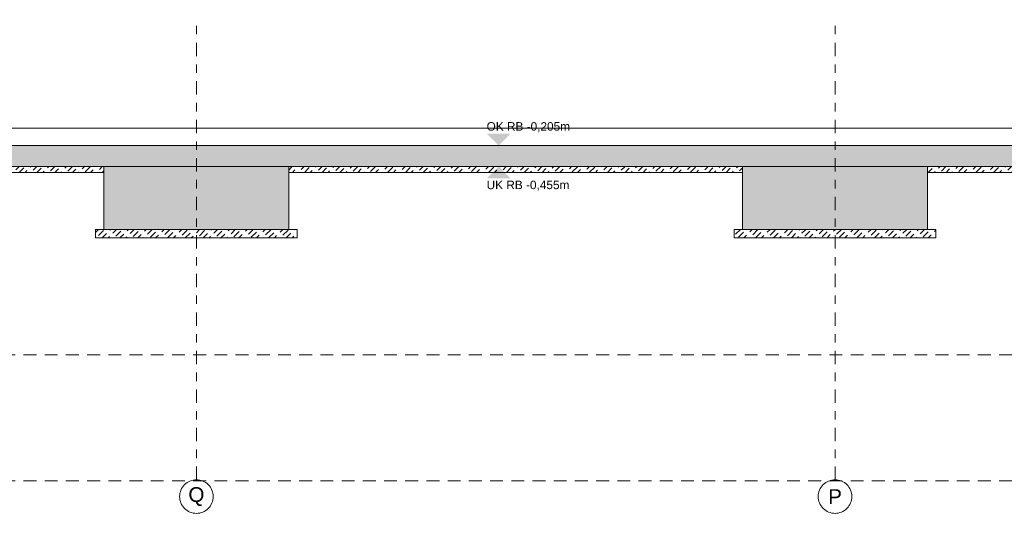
# Model space of a CAD drawing. Header units: metres. Extents: x -273 to 6, y -183 to 13.
# Tile 9 of 256: x -132 to -120, y -55 to -49. Entities that reach past the tile are written whole.
import ezdxf

# ---------------------------------------------------------------- set-up
doc = ezdxf.new("R2010")
doc.units = ezdxf.units.M
doc.header["$LTSCALE"] = 0.05
doc.linetypes.add('ISO-02 Strichlinie', pattern=[3.81, 3.048, -0.762])
doc.linetypes.add('Linienart-53', pattern=[5.291531, 3.175, -1.058062, 0.352704, -0.705764])
doc.layers.add('30 -35 Decken- 0 Decken', color=7, linetype='Continuous', lineweight=35, true_color=0x00ee00)
doc.layers.add('70 -72 Beschriftung- 1 Beschriftung allgemein', color=7, linetype='Continuous', lineweight=9, true_color=0xff6633)
doc.layers.add('70 -71 Achsen- 1 Gebäudeachsen', color=7, linetype='Linienart-53', lineweight=18)
doc.layers.add('Keine', color=7, linetype='Continuous', lineweight=9)
doc.styles.add('Arial', font='arial.ttf')
pattern_1 = [(-135, (0, 0), (0.035355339, -0.035355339), [0.084852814, -0.05656854])]

# ---------------------------------------------------------------- blocks, each defined once
blk = doc.blocks.new('Gruppe-3482')
at = {"layer": '70 -71 Achsen- 1 Gebäudeachsen', "transparency": 33554687}
for p, q in [((-129.821, 32.385), (-129.821, 37.864)), ((-122.221, 32.385), (-122.221, 37.864))]:
    blk.add_line(p, q, dxfattribs=at)
at = {"color": 255, "transparency": 33554687}
for points in [[(-129.821, 31.985), (-129.841, 31.986), (-129.86, 31.989), (-129.879, 31.994), (-129.898, 32), (-129.915, 32.009), (-129.932, 32.019), (-129.948, 32.031), (-129.962, 32.044), (-129.976, 32.058), (-129.987, 32.074), (-129.997, 32.091), (-130.006, 32.109), (-130.012, 32.127), (-130.017, 32.146), (-130.02, 32.166), (-130.021, 32.185), (-130.02, 32.205), (-130.017, 32.224), (-130.012, 32.243), (-130.006, 32.262), (-129.997, 32.28), (-129.987, 32.296), (-129.976, 32.312), (-129.962, 32.327), (-129.948, 32.34), (-129.932, 32.352), (-129.915, 32.362), (-129.898, 32.37), (-129.879, 32.377), (-129.86, 32.381), (-129.841, 32.384), (-129.821, 32.385), (-129.801, 32.384), (-129.782, 32.381), (-129.763, 32.377), (-129.744, 32.37), (-129.727, 32.362), (-129.71, 32.352), (-129.694, 32.34), (-129.68, 32.327), (-129.666, 32.312), (-129.655, 32.296), (-129.645, 32.28), (-129.636, 32.262), (-129.63, 32.243), (-129.625, 32.224), (-129.622, 32.205), (-129.621, 32.185), (-129.622, 32.166), (-129.625, 32.146), (-129.63, 32.127), (-129.636, 32.109), (-129.645, 32.091), (-129.655, 32.074), (-129.666, 32.058), (-129.68, 32.044), (-129.694, 32.031), (-129.71, 32.019), (-129.727, 32.009), (-129.744, 32), (-129.763, 31.994), (-129.782, 31.989), (-129.801, 31.986)], [(-122.221, 31.985), (-122.241, 31.986), (-122.26, 31.989), (-122.279, 31.994), (-122.298, 32), (-122.315, 32.009), (-122.332, 32.019), (-122.348, 32.031), (-122.362, 32.044), (-122.376, 32.058), (-122.387, 32.074), (-122.397, 32.091), (-122.406, 32.109), (-122.412, 32.127), (-122.417, 32.146), (-122.42, 32.166), (-122.421, 32.185), (-122.42, 32.205), (-122.417, 32.224), (-122.412, 32.243), (-122.406, 32.262), (-122.397, 32.28), (-122.387, 32.296), (-122.376, 32.312), (-122.362, 32.327), (-122.348, 32.34), (-122.332, 32.352), (-122.315, 32.362), (-122.298, 32.37), (-122.279, 32.377), (-122.26, 32.381), (-122.241, 32.384), (-122.221, 32.385), (-122.201, 32.384), (-122.182, 32.381), (-122.163, 32.377), (-122.144, 32.37), (-122.127, 32.362), (-122.11, 32.352), (-122.094, 32.34), (-122.08, 32.327), (-122.066, 32.312), (-122.055, 32.296), (-122.045, 32.28), (-122.036, 32.262), (-122.03, 32.243), (-122.025, 32.224), (-122.022, 32.205), (-122.021, 32.185), (-122.022, 32.166), (-122.025, 32.146), (-122.03, 32.127), (-122.036, 32.109), (-122.045, 32.091), (-122.055, 32.074), (-122.066, 32.058), (-122.08, 32.044), (-122.094, 32.031), (-122.11, 32.019), (-122.127, 32.009), (-122.144, 32), (-122.163, 31.994), (-122.182, 31.989), (-122.201, 31.986)]]:
    blk.add_wipeout(points, dxfattribs=at).dxf.layer = 'Keine'
at = {"layer": 'Keine', "transparency": 33554687, "flags": 128}
for points in [[(-129.821, 31.985), (-129.841, 31.986), (-129.86, 31.989), (-129.879, 31.994), (-129.898, 32), (-129.915, 32.009), (-129.932, 32.019), (-129.948, 32.031), (-129.962, 32.044), (-129.976, 32.058), (-129.987, 32.074), (-129.997, 32.091), (-130.006, 32.109), (-130.012, 32.127), (-130.017, 32.146), (-130.02, 32.166), (-130.021, 32.185), (-130.02, 32.205), (-130.017, 32.224), (-130.012, 32.243), (-130.006, 32.262), (-129.997, 32.28), (-129.987, 32.296), (-129.976, 32.312), (-129.962, 32.327), (-129.948, 32.34), (-129.932, 32.352), (-129.915, 32.362), (-129.898, 32.37), (-129.879, 32.377), (-129.86, 32.381), (-129.841, 32.384), (-129.821, 32.385), (-129.801, 32.384), (-129.782, 32.381), (-129.763, 32.377), (-129.744, 32.37), (-129.727, 32.362), (-129.71, 32.352), (-129.694, 32.34), (-129.68, 32.327), (-129.666, 32.312), (-129.655, 32.296), (-129.645, 32.28), (-129.636, 32.262), (-129.63, 32.243), (-129.625, 32.224), (-129.622, 32.205), (-129.621, 32.185), (-129.622, 32.166), (-129.625, 32.146), (-129.63, 32.127), (-129.636, 32.109), (-129.645, 32.091), (-129.655, 32.074), (-129.666, 32.058), (-129.68, 32.044), (-129.694, 32.031), (-129.71, 32.019), (-129.727, 32.009), (-129.744, 32), (-129.763, 31.994), (-129.782, 31.989), (-129.801, 31.986)], [(-122.221, 31.985), (-122.241, 31.986), (-122.26, 31.989), (-122.279, 31.994), (-122.298, 32), (-122.315, 32.009), (-122.332, 32.019), (-122.348, 32.031), (-122.362, 32.044), (-122.376, 32.058), (-122.387, 32.074), (-122.397, 32.091), (-122.406, 32.109), (-122.412, 32.127), (-122.417, 32.146), (-122.42, 32.166), (-122.421, 32.185), (-122.42, 32.205), (-122.417, 32.224), (-122.412, 32.243), (-122.406, 32.262), (-122.397, 32.28), (-122.387, 32.296), (-122.376, 32.312), (-122.362, 32.327), (-122.348, 32.34), (-122.332, 32.352), (-122.315, 32.362), (-122.298, 32.37), (-122.279, 32.377), (-122.26, 32.381), (-122.241, 32.384), (-122.221, 32.385), (-122.201, 32.384), (-122.182, 32.381), (-122.163, 32.377), (-122.144, 32.37), (-122.127, 32.362), (-122.11, 32.352), (-122.094, 32.34), (-122.08, 32.327), (-122.066, 32.312), (-122.055, 32.296), (-122.045, 32.28), (-122.036, 32.262), (-122.03, 32.243), (-122.025, 32.224), (-122.022, 32.205), (-122.021, 32.185), (-122.022, 32.166), (-122.025, 32.146), (-122.03, 32.127), (-122.036, 32.109), (-122.045, 32.091), (-122.055, 32.074), (-122.066, 32.058), (-122.08, 32.044), (-122.094, 32.031), (-122.11, 32.019), (-122.127, 32.009), (-122.144, 32), (-122.163, 31.994), (-122.182, 31.989), (-122.201, 31.986)]]:
    blk.add_lwpolyline(points, close=True, dxfattribs=at)
at = {"layer": 'Keine', "transparency": 33554687, "char_height": 0.176, "attachment_point": 5, "line_spacing_factor": 0.970891, "style": 'Arial'}
for s, insert in [('Q', (-129.821, 32.185)), ('P', (-122.221, 32.185))]:
    blk.add_mtext(s, dxfattribs=dict(at, insert=insert))
blk = doc.blocks.new('Gruppe-3483')
at = {"layer": '30 -35 Decken- 0 Decken', "color": 7, "insert": (-126.36754906, 35.94690984), "char_height": 0.1006886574, "attachment_point": 1, "line_spacing_factor": 0.970891, "style": 'Arial'}
blk.add_mtext('UK RB -0,455m', dxfattribs=at)
at = {"color": 255, "linetype": 'Continuous', "lineweight": 9}
for points in [[(-162.29599996, 36.57119107), (-101.34599996, 36.57119107), (-101.34599996, 36.36619107), (-162.29599996, 36.36619107)], [(-136.32099996, 36.11619107), (-130.92099996, 36.11619107), (-130.92099996, 36.04619107), (-136.32099996, 36.04619107)], [(-128.72099996, 36.11619107), (-123.32099996, 36.11619107), (-123.32099996, 36.04619107), (-128.72099996, 36.04619107)], [(-121.12099996, 36.11619107), (-119.86099996, 36.11619107), (-119.79099996, 36.04619107), (-121.12099996, 36.04619107)], [(-131.02099996, 35.36619107), (-128.62099996, 35.36619107), (-128.62099996, 35.26619107), (-131.02099996, 35.26619107)], [(-123.42099996, 35.36619107), (-121.02099996, 35.36619107), (-121.02099996, 35.26619107), (-123.42099996, 35.26619107)]]:
    blk.add_wipeout(points, dxfattribs=at).dxf.layer = '30 -35 Decken- 0 Decken'
at = {"layer": '30 -35 Decken- 0 Decken', "linetype": 'Continuous', "lineweight": 9}
h = blk.add_hatch(dxfattribs=at)
h.set_pattern_fill('5_Beton unbewehrt', style=0, pattern_type=2)
h.set_pattern_definition(pattern_1)
h.paths.add_polyline_path([(-136.32099996, 36.11619107), (-130.92099996, 36.11619107), (-130.92099996, 36.04619107), (-136.32099996, 36.04619107)])
h = blk.add_hatch(dxfattribs=at)
h.set_pattern_fill('5_Beton unbewehrt', style=0, pattern_type=2)
h.set_pattern_definition(pattern_1)
h.paths.add_polyline_path([(-128.72099996, 36.11619107), (-123.32099996, 36.11619107), (-123.32099996, 36.04619107), (-128.72099996, 36.04619107)])
h = blk.add_hatch(dxfattribs=at)
h.set_pattern_fill('5_Beton unbewehrt', style=0, pattern_type=2)
h.set_pattern_definition(pattern_1)
h.paths.add_polyline_path([(-121.12099996, 36.11619107), (-119.86099996, 36.11619107), (-119.79099996, 36.04619107), (-121.12099996, 36.04619107)])
h = blk.add_hatch(dxfattribs=at)
h.set_pattern_fill('5_Beton unbewehrt', style=0, pattern_type=2)
h.set_pattern_definition(pattern_1)
h.paths.add_polyline_path([(-131.02099996, 35.36619107), (-128.62099996, 35.36619107), (-128.62099996, 35.26619107), (-131.02099996, 35.26619107)])
h = blk.add_hatch(dxfattribs=at)
h.set_pattern_fill('5_Beton unbewehrt', style=0, pattern_type=2)
h.set_pattern_definition(pattern_1)
h.paths.add_polyline_path([(-123.42099996, 35.36619107), (-121.02099996, 35.36619107), (-121.02099996, 35.26619107), (-123.42099996, 35.26619107)])
at = {"layer": '30 -35 Decken- 0 Decken', "color": 7, "linetype": 'Continuous', "lineweight": 9, "flags": 128}
for points in [[(-162.29599996, 36.57119107), (-101.34599996, 36.57119107), (-101.34599996, 36.36619107), (-162.29599996, 36.36619107)], [(-136.32099996, 36.11619107), (-130.92099996, 36.11619107), (-130.92099996, 36.04619107), (-136.32099996, 36.04619107)], [(-128.72099996, 36.11619107), (-123.32099996, 36.11619107), (-123.32099996, 36.04619107), (-128.72099996, 36.04619107)], [(-121.12099996, 36.11619107), (-119.86099996, 36.11619107), (-119.79099996, 36.04619107), (-121.12099996, 36.04619107)], [(-131.02099996, 35.36619107), (-128.62099996, 35.36619107), (-128.62099996, 35.26619107), (-131.02099996, 35.26619107)], [(-123.42099996, 35.36619107), (-121.02099996, 35.36619107), (-121.02099996, 35.26619107), (-123.42099996, 35.26619107)]]:
    blk.add_lwpolyline(points, close=True, dxfattribs=at)
at = {"layer": '30 -35 Decken- 0 Decken', "color": 7, "linetype": 'Continuous', "lineweight": 9}
for points in [[(-126.22528472, 36.36619107), (-126.36754906, 36.50845541), (-126.08302039, 36.50845541)], [(-126.22528472, 36.11619107), (-126.36754906, 35.97392674), (-126.08302039, 35.97392674)]]:
    blk.add_solid(points, dxfattribs=at)
at = {"layer": '30 -35 Decken- 0 Decken', "color": 7, "insert": (-126.36754906, 36.64371629), "char_height": 0.1006886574, "attachment_point": 1, "line_spacing_factor": 0.970891, "style": 'Arial'}
blk.add_mtext('OK RB -0,205m', dxfattribs=at)
at = {"color": 255, "linetype": 'Continuous', "lineweight": 9}
blk.add_wipeout([(-167.72099996, 35.36619107), (-167.72099996, 36.01619107), (-165.69599318, 36.01619107), (-165.69599318, 35.91619107), (-164.29599996, 35.91619107), (-164.29599996, 35.07119107), (-164.62599996, 35.07119107), (-164.62599996, 34.07119107), (-161.56599996, 34.07119107), (-161.56599996, 35.07119107), (-161.89599996, 35.07119107), (-161.89599996, 36.11619107), (-160.82099996, 36.11619107), (-160.82099996, 35.36619107), (-159.62099996, 35.36619107), (-159.62099996, 36.11619107), (-153.72099996, 36.11619107), (-153.72099996, 35.36619107), (-151.52099996, 35.36619107), (-151.52099996, 36.11619107), (-146.12099996, 36.11619107), (-146.12099996, 35.36619107), (-143.92099996, 35.36619107), (-143.92099996, 36.11619107), (-138.52099996, 36.11619107), (-138.52099996, 35.36619107), (-136.32099996, 35.36619107), (-136.32099996, 36.11619107), (-130.92099996, 36.11619107), (-130.92099996, 35.36619107), (-128.72099996, 35.36619107), (-128.72099996, 36.11619107), (-123.32099996, 36.11619107), (-123.32099996, 35.36619107), (-121.12099996, 35.36619107), (-121.12099996, 36.11619107), (-115.72099996, 36.11619107), (-115.72099996, 35.36619107), (-113.52099996, 35.36619107), (-113.52099996, 36.11619107), (-108.12099996, 36.11619107), (-108.12099996, 35.36619107), (-105.92099996, 35.36619107), (-105.92099996, 36.11619107), (-101.74599996, 36.11619107), (-101.74599996, 35.07119107), (-102.09599996, 35.07119107), (-102.09599996, 34.07119107), (-98.82099996, 34.07119107), (-98.82099996, 36.11619107), (-94.92099996, 36.11619107), (-94.92099996, 35.36619107), (-93.72099996, 35.36619107), (-93.72099996, 36.11619107), (-92.67099996, 36.11619107), (-92.67099996, 35.36619107), (-89.67099996, 35.36619107), (-89.67099996, 36.11619107), (-84.42099996, 36.11619107), (-84.42099996, 35.36619107), (-80.75599996, 35.36619107), (-80.75599996, 36.11619107), (-76.34599996, 36.11619107), (-76.34599996, 36.01619107), (-75.42099996, 36.01619107), (-75.42099996, 35.36619107), (-73.92099996, 35.36619107), (-73.92099996, 36.01619107), (-68.62099996, 36.01619107), (-68.62099996, 35.36619107), (-64.22099996, 35.36619107), (-64.22099996, 36.01619107), (-60.37099996, 36.01619107), (-60.37099996, 35.36619107), (-55.97099996, 35.36619107), (-55.97099996, 36.01619107), (-50.19599996, 36.01619107), (-50.19599996, 34.55619107), (-29.02099996, 34.55619107), (-29.02099996, 36.01619107), (-26.37099996, 36.01619107), (-26.37099996, 35.91619107), (-25.92099996, 35.91619107), (-25.92099996, 35.36619107), (-24.42099996, 35.36619107), (-24.42099996, 36.11619107), (-24.97099996, 36.11619107), (-24.97099996, 36.36619107), (-29.42099996, 36.36619107), (-29.42099996, 35.15619107), (-49.79599996, 35.15619107), (-49.79599996, 36.36619107), (-99.54599996, 36.36619107), (-99.54599996, 35.07119107), (-101.34599996, 35.07119107), (-101.34599996, 36.36619107), (-162.29599996, 36.36619107), (-162.29599996, 35.07119107), (-163.89599996, 35.07119107), (-163.89599996, 36.36619107), (-168.02099996, 36.36619107), (-168.02099996, 35.36619107)], dxfattribs=at).dxf.layer = '30 -35 Decken- 0 Decken'
at = {"layer": '30 -35 Decken- 0 Decken', "linetype": 'Continuous', "lineweight": 9}
h = blk.add_hatch(dxfattribs=at)
h.set_pattern_fill('Stahlbeton1  SRF', style=0, pattern_type=2)
h.set_pattern_definition([(45, (0, 0), (0.07071068, -0.07071068), []), (45, (0.03536, -0.03536), (0.07071068, -0.07071068), [0.075, -0.05])])
h.paths.add_polyline_path([(-167.72099996, 35.36619107), (-167.72099996, 36.01619107), (-165.69599318, 36.01619107), (-165.69599318, 35.91619107), (-164.29599996, 35.91619107), (-164.29599996, 35.07119107), (-164.62599996, 35.07119107), (-164.62599996, 34.07119107), (-161.56599996, 34.07119107), (-161.56599996, 35.07119107), (-161.89599996, 35.07119107), (-161.89599996, 36.11619107), (-160.82099996, 36.11619107), (-160.82099996, 35.36619107), (-159.62099996, 35.36619107), (-159.62099996, 36.11619107), (-153.72099996, 36.11619107), (-153.72099996, 35.36619107), (-151.52099996, 35.36619107), (-151.52099996, 36.11619107), (-146.12099996, 36.11619107), (-146.12099996, 35.36619107), (-143.92099996, 35.36619107), (-143.92099996, 36.11619107), (-138.52099996, 36.11619107), (-138.52099996, 35.36619107), (-136.32099996, 35.36619107), (-136.32099996, 36.11619107), (-130.92099996, 36.11619107), (-130.92099996, 35.36619107), (-128.72099996, 35.36619107), (-128.72099996, 36.11619107), (-123.32099996, 36.11619107), (-123.32099996, 35.36619107), (-121.12099996, 35.36619107), (-121.12099996, 36.11619107), (-115.72099996, 36.11619107), (-115.72099996, 35.36619107), (-113.52099996, 35.36619107), (-113.52099996, 36.11619107), (-108.12099996, 36.11619107), (-108.12099996, 35.36619107), (-105.92099996, 35.36619107), (-105.92099996, 36.11619107), (-101.74599996, 36.11619107), (-101.74599996, 35.07119107), (-102.09599996, 35.07119107), (-102.09599996, 34.07119107), (-98.82099996, 34.07119107), (-98.82099996, 36.11619107), (-94.92099996, 36.11619107), (-94.92099996, 35.36619107), (-93.72099996, 35.36619107), (-93.72099996, 36.11619107), (-92.67099996, 36.11619107), (-92.67099996, 35.36619107), (-89.67099996, 35.36619107), (-89.67099996, 36.11619107), (-84.42099996, 36.11619107), (-84.42099996, 35.36619107), (-80.75599996, 35.36619107), (-80.75599996, 36.11619107), (-76.34599996, 36.11619107), (-76.34599996, 36.01619107), (-75.42099996, 36.01619107), (-75.42099996, 35.36619107), (-73.92099996, 35.36619107), (-73.92099996, 36.01619107), (-68.62099996, 36.01619107), (-68.62099996, 35.36619107), (-64.22099996, 35.36619107), (-64.22099996, 36.01619107), (-60.37099996, 36.01619107), (-60.37099996, 35.36619107), (-55.97099996, 35.36619107), (-55.97099996, 36.01619107), (-50.19599996, 36.01619107), (-50.19599996, 34.55619107), (-29.02099996, 34.55619107), (-29.02099996, 36.01619107), (-26.37099996, 36.01619107), (-26.37099996, 35.91619107), (-25.92099996, 35.91619107), (-25.92099996, 35.36619107), (-24.42099996, 35.36619107), (-24.42099996, 36.11619107), (-24.97099996, 36.11619107), (-24.97099996, 36.36619107), (-29.42099996, 36.36619107), (-29.42099996, 35.15619107), (-49.79599996, 35.15619107), (-49.79599996, 36.36619107), (-99.54599996, 36.36619107), (-99.54599996, 35.07119107), (-101.34599996, 35.07119107), (-101.34599996, 36.36619107), (-162.29599996, 36.36619107), (-162.29599996, 35.07119107), (-163.89599996, 35.07119107), (-163.89599996, 36.36619107), (-168.02099996, 36.36619107), (-168.02099996, 35.36619107)])
at = {"layer": '30 -35 Decken- 0 Decken', "color": 7, "linetype": 'Continuous', "lineweight": 9}
for p, q in [((-130.92099996, 36.11619107), (-128.72099996, 36.11619107)), ((-123.32099996, 36.11619107), (-121.12099996, 36.11619107))]:
    blk.add_line(p, q, dxfattribs=at)
at = {"layer": '30 -35 Decken- 0 Decken', "color": 7, "linetype": 'Continuous', "lineweight": 9, "flags": 128}
for points in [[(-136.32099996, 36.11619107), (-130.92099996, 36.11619107), (-130.92099996, 35.36619107), (-128.72099996, 35.36619107), (-128.72099996, 36.11619107), (-123.32099996, 36.11619107), (-123.32099996, 35.36619107), (-121.12099996, 35.36619107), (-121.12099996, 36.11619107), (-115.72099996, 36.11619107), (-115.72099996, 35.36619107), (-113.52099996, 35.36619107), (-113.52099996, 36.11619107), (-108.12099996, 36.11619107), (-108.12099996, 35.36619107), (-105.92099996, 35.36619107), (-105.92099996, 36.11619107), (-101.74599996, 36.11619107), (-101.74599996, 35.07119107), (-102.09599996, 35.07119107), (-102.09599996, 34.07119107), (-98.82099996, 34.07119107)], [(-49.79599996, 36.36619107), (-99.54599996, 36.36619107), (-99.54599996, 35.07119107), (-101.34599996, 35.07119107), (-101.34599996, 36.36619107), (-162.29599996, 36.36619107)]]:
    blk.add_lwpolyline(points, dxfattribs=at)
at = {"layer": '70 -71 Achsen- 1 Gebäudeachsen', "color": 7, "transparency": 33554687}
blk.add_blockref('Gruppe-3482', (0, 0), dxfattribs=at)
blk = doc.blocks.new('_FU_2D LP9 (3D)')
at = {"layer": '30 -35 Decken- 0 Decken', "color": 7}
blk.add_blockref('Gruppe-3483', (0, 0), dxfattribs=at)
at = {"layer": '70 -72 Beschriftung- 1 Beschriftung allgemein', "linetype": 'ISO-02 Strichlinie'}
for p, q in [((-183.8724, 33.8712), (1.1339, 33.8712)), ((-183.8724, 32.3712), (1.1339, 32.3712))]:
    blk.add_line(p, q, dxfattribs=at)

msp = doc.modelspace()

# ---------------------------------------------------------------- block references
at = {"layer": 'Keine', "color": 1}
msp.add_blockref('_FU_2D LP9 (3D)', (-0.071, -87.155), dxfattribs=at)

doc.saveas('drawing.dxf')
